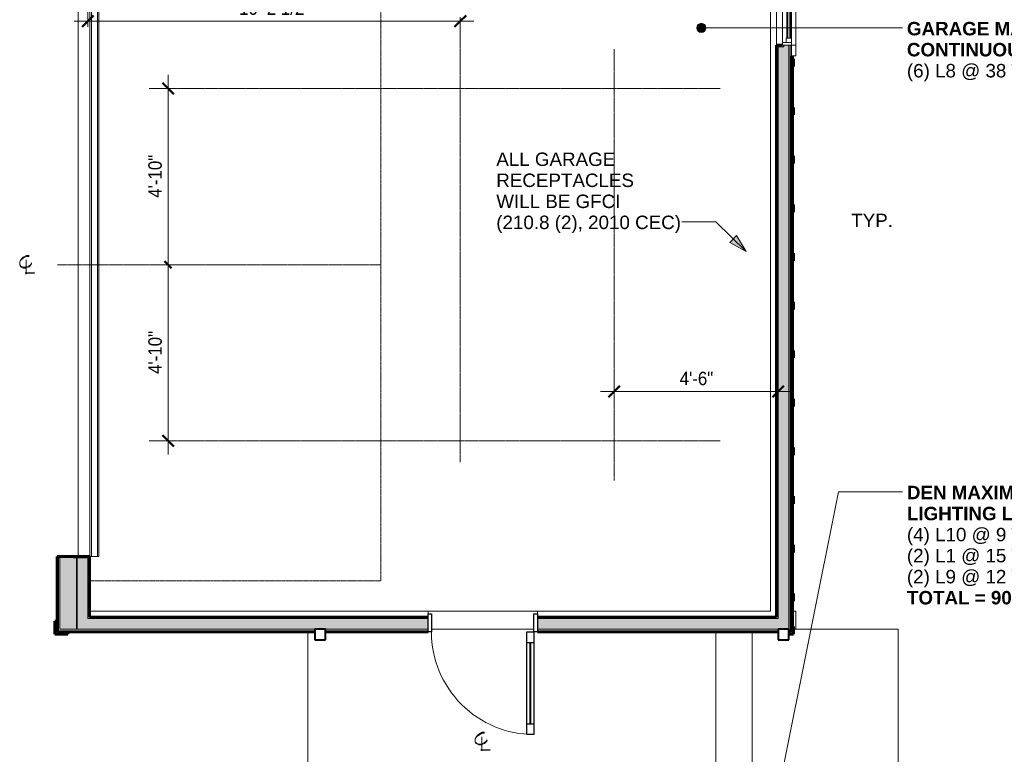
# Model space of a CAD drawing. Header units: inches. Extents: x -657 to 139, y -229 to 530.
# Tile 6 of 11: x -620 to -295, y 151 to 392. Entities that reach past the tile are written whole.
import ezdxf

# ---------------------------------------------------------------- set-up
doc = ezdxf.new("R2010")
doc.units = ezdxf.units.IN
doc.header["$MEASUREMENT"] = 0
doc.linetypes.add('3B Center Short', pattern=[0.59375, 0.375, -0.0625, 0.09375, -0.0625])
doc.linetypes.add('Dash 1_16_', pattern=[0.125, 0.0625, -0.0625])
for name, color, linetype, lineweight in [('A-ANNO-DIMS', 1, 'Continuous', 9), ('A-ANNO-DIMS-48', 1, 'Continuous', 9), ('A-ANNO-TEXT', 2, 'Continuous', 9), ('A-DETL', 5, 'Continuous', 9), ('A-DETL-MBND', 5, 'Continuous', 9), ('A-DOOR', 1, 'Continuous', 18), ('A-DOOR-FRAM', 1, 'Continuous', 30), ('A-DOOR-GLAZ', 1, 'Continuous', 40), ('A-FLOR-OTLN', 6, 'Continuous', 18), ('A-GLAZ', 6, 'Continuous', 18), ('A-GLAZ-GLAS', 6, 'Continuous', 40), ('A-WALL', 2, 'Continuous', 18), ('A-WALL-MBNI', 2, 'Continuous', 18), ('A-WALL-PATT', 2, 'Continuous', 60), ('I-WALL', 2, 'Continuous', 18), ('S-COLS', 6, 'Continuous', 9), ('S-FNDN-FTNG', 4, 'Continuous', 18)]:
    doc.layers.add(name, color=color, linetype=linetype, lineweight=lineweight)
doc.styles.add('Arial', font='arial.ttf', dxfattribs={"height": 4.425898})
doc.styles.add('Arial_1', font='arial.ttf', dxfattribs={"width": 0.9, "height": 4.425898})
doc.dimstyles.new('Linear_-_3_32__Arial_Utility_Plans', dxfattribs={"dimscale": 12, "dimtxt": 4.5, "dimasz": 0.3125, "dimexe": 0.375, "dimexo": 0.375, "dimgap": 0.0625, "dimtad": 1, "dimrnd": 0.25, "dimzin": 3, "dimdsep": 46, "dimlunit": 4, "dimtxsty": 'Arial_1', "dimblk1": 'OBLIQUE', "dimblk2": 'OBLIQUE', "dimsah": 1, "dimcen": 0.09, "dimdle": 0.375, "dimazin": 0, "dimtfac": 1, "dimtix": 1, "dimtmove": 0, "dimatfit": 3, "dimfxl": 1, "dimtvp": 1, "dimfrac": 2, "dimtolj": 1, "dimtzin": 0, "dimarcsym": 2})
doc.dimstyles.new('Linear_-_3_32__Arial_Utility_Plans_2', dxfattribs={"dimscale": 12, "dimtxt": 4.5, "dimasz": 0.1875, "dimexe": 0.375, "dimexo": 0.375, "dimgap": 0.0625, "dimtad": 1, "dimrnd": 0.25, "dimzin": 3, "dimdsep": 46, "dimlunit": 4, "dimtxsty": 'Arial_1', "dimblk1": 'OBLIQUE', "dimblk2": 'OBLIQUE', "dimsah": 1, "dimcen": 0.09, "dimdle": 0.375, "dimazin": 0, "dimtfac": 1, "dimtix": 1, "dimtmove": 0, "dimatfit": 3, "dimfxl": 1, "dimtvp": 1, "dimfrac": 2, "dimtolj": 1, "dimtzin": 0, "dimarcsym": 2})
doc.dimstyles.new('Linear_-_3_32__Arial_Utility_Plans_3', dxfattribs={"dimscale": 12, "dimtxt": 4.5, "dimasz": 0.1875, "dimexe": 0.375, "dimexo": 0.375, "dimgap": 0.0625, "dimtad": 1, "dimrnd": 0.25, "dimzin": 3, "dimdsep": 46, "dimlunit": 4, "dimtxsty": 'Arial_1', "dimblk1": 'OBLIQUE', "dimblk2": 'OBLIQUE', "dimsah": 1, "dimcen": 0.09, "dimdle": 0.375, "dimazin": 0, "dimtfac": 1, "dimtix": 1, "dimtmove": 0, "dimatfit": 3, "dimfxl": 1, "dimtvp": 1, "dimfrac": 2, "dimtolj": 1, "dimtzin": 0, "dimarcsym": 2})
pattern_1 = [(135, (0, 0), (-4.006467, -4.006467), [])]
pattern_2 = [(0, (0, 0), (15.36, 3.84), [0.634, -10.886, 0.634, -10.886, -61.44]), (0, (0, 0), (15.36, 3.84), [-23.04, 0.634, -22.406, 0.634, -10.886, -26.88]), (0, (0, 0), (15.36, 3.84), [-57.6, 0.634, -7.046, 0.634, -18.566]), (120, (5.76, 1.92), (-11.005538, 11.38215), [0.634, -10.886, 0.634, -10.886, -61.44]), (120, (5.76, 1.92), (-11.005538, 11.38215), [-23.04, 0.634, -22.406, 0.634, -10.886, -26.88]), (120, (5.76, 1.92), (-11.005538, 11.38215), [-57.6, 0.634, -7.046, 0.634, -18.566]), (240, (7.68, 9.6), (-4.354462, -15.22215), [0.634, -10.886, 0.634, -10.886, -61.44]), (240, (7.68, 9.6), (-4.354462, -15.22215), [-23.04, 0.634, -22.406, 0.634, -10.886, -26.88]), (240, (7.68, 9.6), (-4.354462, -15.22215), [-57.6, 0.634, -7.046, 0.634, -18.566])]
pattern_3 = [(45, (0, 0), (-4.006467, 4.006467), []), (135, (0, 0), (-4.006467, -4.006467), [])]

# ---------------------------------------------------------------- blocks, each defined once
blk = doc.blocks.new('Single Casement - 2050CS-2109448-First Floor Utility Plan')
at = {"layer": 'A-GLAZ'}
for p, q in [((-11.75, 3.94), (-15.25, 3.94)), ((-15.25, 3.94), (-15.25, 2.44)), ((-11.75, 2.44), (-11.75, 3.94)), ((-11.75, 3.94), (11.75, 3.94)), ((15.25, 3.94), (11.75, 3.94)), ((11.75, 3.94), (11.75, 2.44)), ((15.25, 2.44), (15.25, 3.94)), ((-15.25, 2.44), (-11.75, 2.44)), ((11.75, 2.44), (-11.75, 2.44)), ((-11.75, 2.44), (-11.75, -0.44)), ((-10.83, -0.44), (-10.83, 2.44)), ((-10.83, 2.44), (-9.38, 2.44)), ((-9.38, 0.73), (-10.83, 0.73)), ((-9.38, 2.44), (-9.38, 0.73)), ((9.37, 2.44), (-0.73, 2.44)), ((10.83, 2.44), (9.37, 2.44)), ((9.37, 2.44), (9.37, 0.73)), ((9.37, 0.73), (10.83, 0.73)), ((9.37, 0.73), (9.37, 2.44)), ((10.83, 2.44), (10.83, -0.44)), ((11.75, -0.44), (11.75, 2.44)), ((11.75, 2.44), (15.25, 2.44)), ((-11.75, -0.44), (11.75, -0.44))]:
    blk.add_line(p, q, dxfattribs=at)
at = {"layer": 'A-GLAZ-GLAS'}
for p, q in [((9.37, 2.13), (-9.38, 2.13)), ((9.37, 1.13), (-9.38, 1.13))]:
    blk.add_line(p, q, dxfattribs=at)
blk = doc.blocks.new('Single panel in-swing French-style - 3080FR-3117632-First Floor Utility Plan')
at = {"layer": 'A-DOOR', "lineweight": 30}
for p, q in [((-16.87, 2.44), (-16.87, 36.19)), ((-16.87, 36.19), (-14.53, 36.19)), ((-14.53, 36.19), (-14.53, 2.44)), ((-14.53, 32.69), (-16.87, 32.69)), ((-14.53, 5.94), (-16.87, 5.94)), ((-14.53, 2.44), (-16.87, 2.44))]:
    blk.add_line(p, q, dxfattribs=at)
at = {"layer": 'A-DOOR', "lineweight": 9}
blk.add_arc((-16.87, 2.44), 33.75, 360, 90, dxfattribs=at)
at = {"layer": 'A-DOOR-FRAM'}
for p, q in [((-18, 2.44), (-16.87, 2.44)), ((-18, -3.5), (-18, 2.44)), ((-16.87, 2.44), (-16.87, -3.5)), ((16.87, 2.44), (18, 2.44)), ((16.87, -3.5), (16.87, 2.44)), ((18, 2.44), (18, -3.5)), ((-16.87, -3.5), (-18, -3.5)), ((18, -3.5), (16.87, -3.5))]:
    blk.add_line(p, q, dxfattribs=at)
at = {"layer": 'A-DOOR-GLAZ'}
blk.add_line((-15.7, 32.69), (-15.7, 5.94), dxfattribs=at)
blk = doc.blocks.new('Trus Joist - TimberStrand LSL - Post Column - TimberStrand_ 1_3E _ 3 1_2 x 3 1_2_-2939583-First Floor Utility Plan')
at = {"layer": 'S-COLS', "lineweight": 40}
for p, q in [((1.75, 1.75), (-1.75, 1.75)), ((-1.75, 1.75), (-1.75, -1.75)), ((1.75, -1.75), (1.75, 1.75)), ((-1.75, -1.75), (1.75, -1.75))]:
    blk.add_line(p, q, dxfattribs=at)
blk = doc.blocks.new('Upward sectional garage door - 16080-OH-2277246-First Floor Utility Plan')
at = {"layer": 'A-DOOR', "linetype": 'Dash 1_16_', "lineweight": 9}
for p, q in [((-104, -101.3125), (-104, -5.3125)), ((104, -5.3125), (104, -101.3125)), ((104, -101.3125), (-104, -101.3125))]:
    blk.add_line(p, q, dxfattribs=at)
at = {"layer": 'A-DOOR'}
for p, q in [((-96, -8.4375), (-96, -5.4375)), ((-96, -5.4375), (96, -5.4375)), ((-96, -5.9375), (96, -5.9375)), ((96, -5.4375), (96, -8.4375)), ((-96, -7.9375), (96, -7.9375)), ((-96, -8.4375), (96, -8.4375))]:
    blk.add_line(p, q, dxfattribs=at)
blk = doc.blocks.new('Garage Slab Stem Wall - Slab Plan-2085818-First Floor Utility Plan')
at = {"layer": 'A-DETL-MBND'}
for p, q in [((-372.29, 497.83), (-504.29, 497.83)), ((-504.29, 497.83), (-504.29, 449.83)), ((-372.29, 434.08), (-372.29, 497.83)), ((-510.79, 449.83), (-596.54, 449.83)), ((-504.29, 449.83), (-506.29, 449.83)), ((-372.29, 197.83), (-372.29, 429.58)), ((-449.04, 196.9), (-449.04, 197.83)), ((-449.04, 197.83), (-372.29, 197.83))]:
    blk.add_line(p, q, dxfattribs=at)
blk = doc.blocks.new('Garage Slab - Garage Slab-2090592-First Floor Utility Plan')
at = {"layer": 'A-DETL-MBND'}
blk.add_line((-600.29, 407.83), (-600.29, 215.83), dxfattribs=at)
blk = doc.blocks.new('Garage Slab Front Stem Wall - Garage Slab Front Stem Wall-2091682-First Floor Utility Plan')
at = {"layer": 'A-DETL-MBND'}
for p, q in [((-596.54, 197.83), (-485.04, 197.83)), ((-485.04, 197.83), (-485.04, 196.9))]:
    blk.add_line(p, q, dxfattribs=at)
blk = doc.blocks.new('Garage Slab Door Threshold - Garage Slab Door Threshold-2094548-First Floor Utility Plan')
at = {"layer": 'A-DETL-MBND'}
for p, q in [((-449.04, 197.83), (-485.04, 197.83)), ((-450.16, 191.83), (-483.91, 191.83))]:
    blk.add_line(p, q, dxfattribs=at)
blk = doc.blocks.new('Garage Slab Steps - Garage Slab Steps-2700828-First Floor Utility Plan')
at = {"layer": 'A-DETL-MBND'}
for p, q in [((-364.66, 191.83), (-330.29, 191.83)), ((-330.29, 134.21), (-330.29, 191.83)), ((-390.29, 133.83), (-390.29, 190.96)), ((-378.29, 190.96), (-378.29, 133.83))]:
    blk.add_line(p, q, dxfattribs=at)
blk = doc.blocks.new('DIMBLOCK24-First Floor Utility Plan')
at = {"layer": 'A-ANNO-DIMS-48', "transparency": 16777216}
for p, q in [((-568.82, 311.83), (-575.16, 311.83)), ((-570.66, 249.33), (-570.66, 311.83)), ((-568.82, 253.83), (-575.16, 253.83)), ((-570.66, 253.83), (-568.82, 253.83))]:
    blk.add_line(p, q, dxfattribs=at)
at = {"layer": 'A-ANNO-DIMS-48', "lineweight": 50, "transparency": 16777216}
for p, q in [((-570.66, 311.83), (-571.79, 312.96)), ((-570.66, 311.83), (-569.54, 310.71)), ((-570.66, 253.83), (-572.54, 255.71)), ((-570.66, 253.83), (-568.79, 251.96))]:
    blk.add_line(p, q, dxfattribs=at)
at = {"layer": 'A-ANNO-DIMS-48', "linetype": '3B Center Short', "transparency": 16777216}
blk.add_line((-570.66, 311.83), (-568.82, 311.83), dxfattribs=at)
at = {"layer": 'A-ANNO-DIMS-48', "color": 0, "transparency": 16777216, "insert": (-577.16, 275.87), "char_height": 4.426, "width": 16.6985, "attachment_point": 1, "rotation": 90, "line_spacing_factor": 0.938532, "style": 'Arial_1'}
blk.add_mtext('4\'-10"', dxfattribs=at)
blk = doc.blocks.new('_Oblique')
at = {"color": 0, "linetype": 'ByBlock', "lineweight": -2}
blk.add_line((-0.5, -0.5), (0.5, 0.5), dxfattribs=at)
blk = doc.blocks.new('DIMBLOCK25-First Floor Utility Plan')
at = {"layer": 'A-ANNO-DIMS-48', "transparency": 16777216}
for p, q in [((-570.66, 311.83), (-570.66, 374.33)), ((-568.82, 369.83), (-575.16, 369.83)), ((-570.66, 369.83), (-568.82, 369.83)), ((-568.82, 311.83), (-575.16, 311.83))]:
    blk.add_line(p, q, dxfattribs=at)
at = {"layer": 'A-ANNO-DIMS-48', "lineweight": 50, "transparency": 16777216}
for p, q in [((-570.66, 369.83), (-572.54, 371.71)), ((-570.66, 369.83), (-568.79, 367.96)), ((-570.66, 311.83), (-571.79, 312.96)), ((-570.66, 311.83), (-569.54, 310.71))]:
    blk.add_line(p, q, dxfattribs=at)
at = {"layer": 'A-ANNO-DIMS-48', "linetype": '3B Center Short', "transparency": 16777216}
blk.add_line((-570.66, 311.83), (-568.82, 311.83), dxfattribs=at)
at = {"layer": 'A-ANNO-DIMS-48', "color": 0, "transparency": 16777216, "insert": (-577.16, 333.87), "char_height": 4.426, "width": 16.6985, "attachment_point": 1, "rotation": 90, "line_spacing_factor": 0.938532, "style": 'Arial_1'}
blk.add_mtext('4\'-10"', dxfattribs=at)
blk = doc.blocks.new('DIMBLOCK26-First Floor Utility Plan')
at = {"layer": 'A-ANNO-DIMS-48', "transparency": 16777216}
for p, q in [((-597.04, 390.17), (-597.04, 396.52)), ((-474.42, 393.33), (-474.42, 387.52)), ((-474.42, 392.02), (-474.42, 393.33)), ((-601.54, 392.02), (-469.92, 392.02)), ((-597.04, 392.02), (-597.04, 390.17))]:
    blk.add_line(p, q, dxfattribs=at)
at = {"layer": 'A-ANNO-DIMS-48', "lineweight": 50, "transparency": 16777216}
for p, q in [((-597.04, 392.02), (-595.16, 393.9)), ((-474.42, 392.02), (-472.54, 393.9)), ((-597.04, 392.02), (-598.91, 390.15)), ((-474.42, 392.02), (-476.29, 390.15))]:
    blk.add_line(p, q, dxfattribs=at)
at = {"layer": 'A-ANNO-DIMS-48', "color": 0, "transparency": 16777216, "insert": (-547.25, 398.51), "char_height": 4.426, "width": 27.6646, "attachment_point": 1, "line_spacing_factor": 0.938532, "style": 'Arial_1'}
blk.add_mtext('10\'-2 1/2"', dxfattribs=at)
blk = doc.blocks.new('DIMBLOCK27-First Floor Utility Plan')
at = {"layer": 'A-ANNO-DIMS-48', "transparency": 16777216}
for p, q in [((-423.74, 268.28), (-423.74, 274.63)), ((-369.79, 268.28), (-369.79, 274.63)), ((-428.24, 270.13), (-365.29, 270.13)), ((-423.74, 270.13), (-423.74, 268.28)), ((-369.79, 270.13), (-369.79, 268.28))]:
    blk.add_line(p, q, dxfattribs=at)
at = {"layer": 'A-ANNO-DIMS-48', "lineweight": 50, "transparency": 16777216}
for p, q in [((-423.74, 270.13), (-425.62, 268.26)), ((-423.74, 270.13), (-421.87, 272.01)), ((-369.79, 270.13), (-371.66, 268.26)), ((-369.79, 270.13), (-367.91, 272.01))]:
    blk.add_line(p, q, dxfattribs=at)
at = {"layer": 'A-ANNO-DIMS-48', "color": 0, "transparency": 16777216, "insert": (-402.2, 276.62), "char_height": 4.426, "width": 13.0431, "attachment_point": 1, "line_spacing_factor": 0.938532, "style": 'Arial_1'}
blk.add_mtext('4\'-6"', dxfattribs=at)

msp = doc.modelspace()

# ---------------------------------------------------------------- hatches: boundary and pattern name
at = {"layer": 'A-ANNO-TEXT'}
h = msp.add_hatch(color=7, dxfattribs=at)
edge = h.paths.add_edge_path(flags=0)
edge.add_arc((-395.0573, 389.8052), 1.5, 0, 360)
msp.add_hatch(color=7, dxfattribs=at).paths.add_polyline_path([(-380.2472, 316.1453), (-383.4318, 321.4785), (-385.6717, 319.1717)], flags=0)
at = {"layer": 'A-WALL-PATT', "lineweight": 9}
h = msp.add_hatch(dxfattribs=at)
h.set_pattern_fill('FP_1', color=256, style=0, pattern_type=2)
h.set_pattern_definition(pattern_2)
h.paths.add_polyline_path([(-370.2861, 195.3321), (-369.7861, 195.3321), (-369.7861, 383.5821), (-367.8486, 383.5821), (-367.8486, 384.0821), (-370.2861, 384.0821), (-370.2861, 195.8321)], flags=0)
h.paths.add_polyline_path([(-367.8486, 407.5821), (-367.8486, 408.0821), (-369.7861, 408.0821), (-369.7861, 430.0821), (-370.2861, 430.0821), (-370.2861, 407.5821), (-368.2861, 407.5821)], flags=0)
h.paths.add_polyline_path([(-370.2861, 433.5821), (-369.7861, 433.5821), (-369.7861, 455.5821), (-367.8486, 455.5821), (-367.8486, 456.0821), (-370.2861, 456.0821), (-370.2861, 434.0821)], flags=0)
h.paths.add_polyline_path([(-368.2861, 479.5821), (-367.8486, 479.5821), (-367.8486, 480.0821), (-369.7861, 480.0821), (-369.7861, 499.8321), (-370.2861, 499.8321), (-370.2861, 479.5821)], flags=0)
at = {"layer": 'A-WALL-PATT'}
h = msp.add_hatch(color=256, dxfattribs=at)
h.paths.add_polyline_path([(-366.2861, 191.8321), (-366.2861, 384.0821), (-367.8486, 384.0821), (-367.8486, 383.5821), (-369.7861, 383.5821), (-369.7861, 191.8321), (-366.5716, 191.8321)], flags=0)
h.paths.add_polyline_path([(-367.8486, 407.5821), (-366.2861, 407.5821), (-366.2861, 456.0821), (-367.8486, 456.0821), (-367.8486, 455.5821), (-369.7861, 455.5821), (-369.7861, 408.0821), (-367.8486, 408.0821)], flags=0)
h.paths.add_polyline_path([(-366.2861, 479.5821), (-366.2861, 500.3321), (-369.7861, 500.3321), (-369.7861, 480.0821), (-367.8486, 480.0821), (-367.8486, 479.5821)], flags=0)
at = {"layer": 'A-WALL-PATT', "lineweight": 9}
h = msp.add_hatch(dxfattribs=at)
h.set_pattern_fill('FP_2', color=256, style=0, pattern_type=2)
h.set_pattern_definition(pattern_1)
h.paths.add_polyline_path([(-606.7861, 190.9571), (-606.7861, 215.8321), (-607.1611, 215.8321), (-607.1611, 190.9571)], flags=0)
h.paths.add_polyline_path([(-606.7861, 407.8321), (-606.7861, 456.7071), (-607.1611, 456.7071), (-607.1611, 407.8321)], flags=0)
at = {"layer": 'A-WALL-PATT'}
h = msp.add_hatch(color=256, dxfattribs=at)
h.paths.add_polyline_path([(-600.7861, 191.8321), (-600.7861, 215.3321), (-601.8486, 215.3321), (-601.8486, 215.8321), (-606.2861, 215.8321), (-606.2861, 191.8321)], flags=0)
h.paths.add_polyline_path([(-601.8486, 407.8321), (-601.8486, 408.3321), (-600.7861, 408.3321), (-600.7861, 455.8321), (-606.2861, 455.8321), (-606.2861, 407.8321)], flags=0)
h = msp.add_hatch(color=256, dxfattribs=at)
h.paths.add_polyline_path([(-597.0361, 191.8321), (-597.0361, 215.3321), (-600.5361, 215.3321), (-600.5361, 191.8321)], flags=0)
h.paths.add_polyline_path([(-600.5361, 408.3321), (-597.0361, 408.3321), (-597.0361, 455.8321), (-600.5361, 455.8321), (-600.5361, 427.6225)], flags=0)
at = {"layer": 'A-WALL-PATT', "lineweight": 9}
h = msp.add_hatch(dxfattribs=at)
h.set_pattern_fill('FP_1', color=256, style=0, pattern_type=2)
h.set_pattern_definition(pattern_2)
h.paths.add_polyline_path([(-597.0361, 195.3321), (-596.5361, 195.3321), (-596.5361, 215.8321), (-601.8486, 215.8321), (-601.8486, 215.3321), (-597.0361, 215.3321), (-597.0361, 199.7697)], flags=0)
h.paths.add_polyline_path([(-601.8486, 407.8321), (-596.5361, 407.8321), (-596.5361, 452.3321), (-597.0361, 452.3321), (-597.0361, 408.3321), (-601.8486, 408.3321)], flags=0)
h = msp.add_hatch(dxfattribs=at)
h.set_pattern_fill('FP_3', color=256, style=0, pattern_type=2)
h.set_pattern_definition(pattern_3)
h.paths.add_polyline_path([(-365.4111, 313.1446), (-364.6611, 313.1446), (-364.6611, 315.6446), (-365.4111, 315.6446)], flags=0)
h = msp.add_hatch(dxfattribs=at)
h.set_pattern_fill('FP_3', color=256, style=0, pattern_type=2)
h.set_pattern_definition(pattern_3)
h.paths.add_polyline_path([(-365.4111, 297.1446), (-364.6611, 297.1446), (-364.6611, 299.6446), (-365.4111, 299.6446)], flags=0)
h = msp.add_hatch(dxfattribs=at)
h.set_pattern_fill('FP_3', color=256, style=0, pattern_type=2)
h.set_pattern_definition(pattern_3)
h.paths.add_polyline_path([(-365.4111, 281.1446), (-364.6611, 281.1446), (-364.6611, 283.6446), (-365.4111, 283.6446)], flags=0)
h = msp.add_hatch(dxfattribs=at)
h.set_pattern_fill('FP_3', color=256, style=0, pattern_type=2)
h.set_pattern_definition(pattern_3)
h.paths.add_polyline_path([(-365.4111, 265.1446), (-364.6611, 265.1446), (-364.6611, 267.6446), (-365.4111, 267.6446)], flags=0)
h = msp.add_hatch(dxfattribs=at)
h.set_pattern_fill('FP_3', color=256, style=0, pattern_type=2)
h.set_pattern_definition(pattern_3)
h.paths.add_polyline_path([(-365.4111, 249.1446), (-364.6611, 249.1446), (-364.6611, 251.6446), (-365.4111, 251.6446)], flags=0)
h = msp.add_hatch(dxfattribs=at)
h.set_pattern_fill('FP_3', color=256, style=0, pattern_type=2)
h.set_pattern_definition(pattern_3)
h.paths.add_polyline_path([(-365.4111, 233.1446), (-364.6611, 233.1446), (-364.6611, 235.6446), (-365.4111, 235.6446)], flags=0)
h = msp.add_hatch(dxfattribs=at)
h.set_pattern_fill('FP_3', color=256, style=0, pattern_type=2)
h.set_pattern_definition(pattern_3)
h.paths.add_polyline_path([(-365.4111, 217.1446), (-364.6611, 217.1446), (-364.6611, 219.6446), (-365.4111, 219.6446)], flags=0)
h = msp.add_hatch(dxfattribs=at)
h.set_pattern_fill('FP_3', color=256, style=0, pattern_type=2)
h.set_pattern_definition(pattern_3)
h.paths.add_polyline_path([(-365.4111, 201.1446), (-364.6611, 201.1446), (-364.6611, 203.6446), (-365.4111, 203.6446)], flags=0)
at = {"layer": 'A-WALL-PATT'}
h = msp.add_hatch(color=256, dxfattribs=at)
h.paths.add_polyline_path([(-597.0361, 191.8321), (-485.0361, 191.8321), (-485.0361, 195.3321), (-597.0361, 195.3321)], flags=0)
h.paths.add_polyline_path([(-370.2861, 191.8321), (-369.7861, 191.8321), (-369.7861, 195.3321), (-449.0361, 195.3321), (-449.0361, 191.8321), (-375.493, 191.8321)], flags=0)
at = {"layer": 'A-WALL-PATT', "lineweight": 9}
h = msp.add_hatch(dxfattribs=at)
h.set_pattern_fill('FP_1', color=256, style=0, pattern_type=2)
h.set_pattern_definition(pattern_2)
h.paths.add_polyline_path([(-596.5361, 195.3321), (-485.0361, 195.3321), (-485.0361, 195.8321), (-596.5361, 195.8321)], flags=0)
h.paths.add_polyline_path([(-375.493, 195.3321), (-370.2861, 195.3321), (-370.2861, 195.8321), (-449.0361, 195.8321), (-449.0361, 195.3321), (-446.8646, 195.3321)], flags=0)
h = msp.add_hatch(dxfattribs=at)
h.set_pattern_fill('FP_3', color=256, style=0, pattern_type=2)
h.set_pattern_definition(pattern_3)
h.paths.add_polyline_path([(-603.6611, 190.2071), (-603.6611, 190.9571), (-607.1611, 190.9571), (-607.1611, 194.4571), (-607.9111, 194.4571), (-607.9111, 190.2071)], flags=0)
h = msp.add_hatch(dxfattribs=at)
h.set_pattern_fill('FP_2', color=256, style=0, pattern_type=2)
h.set_pattern_definition(pattern_1)
h.paths.add_polyline_path([(-606.7861, 190.9571), (-522.2861, 190.9571), (-522.2861, 191.3321), (-606.7861, 191.3321)], flags=0)
h.paths.add_polyline_path([(-518.2362, 190.9571), (-485.0361, 190.9571), (-485.0361, 191.3321), (-518.7861, 191.3321), (-518.7861, 190.9571)], flags=0)
h.paths.add_polyline_path([(-365.7861, 190.9571), (-365.7861, 191.3321), (-366.2861, 191.3321), (-366.2861, 190.9571)], flags=0)
h.paths.add_polyline_path([(-370.2861, 190.9571), (-369.7861, 190.9571), (-369.7861, 191.3321), (-449.0361, 191.3321), (-449.0361, 190.9571), (-375.493, 190.9571)], flags=0)
h = msp.add_hatch(dxfattribs=at)
h.set_pattern_fill('FP_3', color=256, style=0, pattern_type=2)
h.set_pattern_definition(pattern_3)
h.paths.add_polyline_path([(-364.6611, 190.2071), (-364.6611, 192.7071), (-365.4111, 192.7071), (-365.4111, 190.9571), (-366.2861, 190.9571), (-366.2861, 190.2071)], flags=0)

# ---------------------------------------------------------------- linework, layer by layer
at = {"layer": 'A-ANNO-TEXT', "color": 7}
for p, q in [((-395.0573, 389.8052), (-328.8547, 389.8052)), ((-400.4032, 325.9312), (-401.4803, 325.9312)), ((-390.3252, 325.9312), (-400.4032, 325.9312)), ((-380.2472, 316.1453), (-390.3252, 325.9312)), ((-383.4318, 321.4785), (-385.6717, 319.1717)), ((-380.2472, 316.1453), (-383.4318, 321.4785)), ((-385.6717, 319.1717), (-380.2472, 316.1453)), ((-374.169, 116.4135), (-349.8384, 237.1041)), ((-349.8384, 237.1041), (-328.8547, 237.1041))]:
    msp.add_line(p, q, dxfattribs=at)
msp.add_circle((-395.0573, 389.8052), 1.5, dxfattribs=at)
at = {"layer": 'A-DETL', "linetype": '3B Center Short'}
for p, q in [((-474.4189, 388.8321), (-474.4189, 246.8321)), ((-423.7408, 382.8321), (-423.7408, 240.8321)), ((-576.8435, 369.8321), (-388.8435, 369.8321)), ((-500.5361, 311.8321), (-607.1611, 311.8321)), ((-576.8435, 253.8321), (-388.8435, 253.8321))]:
    msp.add_line(p, q, dxfattribs=at)
at = {"layer": 'A-DETL'}
for p, q in [((-618.3971, 314.2896), (-617.278, 314.9096)), ((-617.278, 314.6021), (-618.3971, 313.9821)), ((-617.278, 314.9096), (-616.4412, 314.9096)), ((-616.4412, 314.6021), (-617.278, 314.6021)), ((-619.5111, 312.7369), (-619.2339, 313.362)), ((-619.0927, 313.362), (-619.5111, 312.7369)), ((-619.5111, 311.8094), (-619.5111, 312.7369)), ((-619.5111, 311.8094), (-619.0927, 311.3406)), ((-619.2339, 311.1894), (-619.5111, 311.8094)), ((-619.2339, 313.362), (-618.3971, 314.2896)), ((-618.3971, 313.9821), (-619.0927, 313.362)), ((-619.0927, 311.3406), (-618.3971, 311.0331)), ((-617.5552, 311.0331), (-616.4412, 311.4969)), ((-617.404, 308.7546), (-617.404, 313.4124)), ((-616.4412, 311.4969), (-615.8816, 311.9657)), ((-615.7455, 311.9657), (-616.4412, 311.1894)), ((-615.8816, 311.9657), (-615.6044, 312.4294)), ((-615.6044, 312.2732), (-615.7455, 311.9657)), ((-618.3971, 310.7205), (-619.2339, 311.1894)), ((-618.3971, 311.0331), (-617.5552, 311.0331)), ((-617.5552, 310.7205), (-618.3971, 310.7205)), ((-614.6163, 309.3796), (-617.6863, 309.2234)), ((-617.6863, 308.9108), (-614.6163, 309.0671)), ((-616.4412, 311.1894), (-617.5552, 310.7205)), ((-469.4835, 155.7645), (-469.2063, 156.3896)), ((-469.0651, 156.3896), (-469.4835, 155.7645)), ((-469.4835, 154.837), (-469.4835, 155.7645)), ((-469.2063, 156.3896), (-468.3695, 157.3171)), ((-468.3695, 157.0096), (-469.0651, 156.3896)), ((-468.3695, 157.3171), (-467.2504, 157.9372)), ((-467.2504, 157.6297), (-468.3695, 157.0096)), ((-467.3764, 151.7821), (-467.3764, 156.44)), ((-467.2504, 157.9372), (-466.4136, 157.9372)), ((-466.4136, 157.6297), (-467.2504, 157.6297)), ((-469.4835, 154.837), (-469.0651, 154.3681)), ((-469.2063, 154.2169), (-469.4835, 154.837)), ((-468.3695, 153.7481), (-469.2063, 154.2169)), ((-469.0651, 154.3681), (-468.3695, 154.0606)), ((-468.3695, 154.0606), (-467.5276, 154.0606)), ((-467.5276, 153.7481), (-468.3695, 153.7481)), ((-464.5887, 152.4072), (-467.6587, 152.2509)), ((-467.5276, 154.0606), (-466.4136, 154.5244)), ((-466.4136, 154.2169), (-467.5276, 153.7481)), ((-466.4136, 154.5244), (-465.854, 154.9932)), ((-465.7179, 154.9932), (-466.4136, 154.2169)), ((-465.854, 154.9932), (-465.5768, 155.457)), ((-465.5768, 155.3007), (-465.7179, 154.9932)), ((-467.6587, 151.9384), (-464.5887, 152.0947))]:
    msp.add_line(p, q, dxfattribs=at)
at = {"layer": 'A-FLOR-OTLN'}
for p, q in [((-363.9111, 197.8321), (-364.6611, 197.8321)), ((-363.9111, 191.8321), (-363.9111, 197.8321)), ((-524.6611, 190.9571), (-524.6611, 126.3321))]:
    msp.add_line(p, q, dxfattribs=at)
at = {"layer": 'A-WALL'}
for p, q in [((-370.2861, 384.0821), (-370.2861, 407.5821)), ((-369.7861, 383.5821), (-369.7861, 195.3321)), ((-367.8486, 383.5821), (-369.7861, 383.5821)), ((-367.8486, 383.5821), (-367.8486, 384.0821)), ((-366.2861, 191.8321), (-366.2861, 384.0821)), ((-365.7861, 191.3321), (-365.7861, 384.0821))]:
    msp.add_line(p, q, dxfattribs=at)
at = {"layer": 'A-WALL', "lineweight": 60}
for p, q in [((-370.2861, 384.0821), (-370.2861, 195.8321)), ((-368.2861, 384.0821), (-370.2861, 384.0821)), ((-365.4111, 380.5821), (-365.4111, 190.9571)), ((-364.6611, 379.6446), (-365.4111, 379.6446)), ((-364.6611, 377.1446), (-364.6611, 379.6446)), ((-365.4111, 377.1446), (-364.6611, 377.1446)), ((-364.6611, 363.6446), (-365.4111, 363.6446)), ((-364.6611, 361.1446), (-364.6611, 363.6446)), ((-365.4111, 361.1446), (-364.6611, 361.1446)), ((-364.6611, 347.6446), (-365.4111, 347.6446)), ((-364.6611, 345.1446), (-364.6611, 347.6446)), ((-365.4111, 345.1446), (-364.6611, 345.1446)), ((-364.6611, 331.6446), (-365.4111, 331.6446)), ((-364.6611, 329.1446), (-364.6611, 331.6446)), ((-365.4111, 329.1446), (-364.6611, 329.1446)), ((-364.6611, 315.6446), (-365.4111, 315.6446)), ((-364.6611, 313.1446), (-364.6611, 315.6446)), ((-365.4111, 313.1446), (-364.6611, 313.1446)), ((-364.6611, 299.6446), (-365.4111, 299.6446)), ((-364.6611, 297.1446), (-364.6611, 299.6446)), ((-365.4111, 297.1446), (-364.6611, 297.1446)), ((-364.6611, 283.6446), (-365.4111, 283.6446)), ((-364.6611, 281.1446), (-364.6611, 283.6446)), ((-365.4111, 281.1446), (-364.6611, 281.1446)), ((-364.6611, 267.6446), (-365.4111, 267.6446)), ((-364.6611, 265.1446), (-364.6611, 267.6446)), ((-365.4111, 265.1446), (-364.6611, 265.1446)), ((-364.6611, 251.6446), (-365.4111, 251.6446)), ((-364.6611, 249.1446), (-364.6611, 251.6446)), ((-365.4111, 249.1446), (-364.6611, 249.1446)), ((-364.6611, 235.6446), (-365.4111, 235.6446)), ((-364.6611, 233.1446), (-364.6611, 235.6446)), ((-365.4111, 233.1446), (-364.6611, 233.1446)), ((-364.6611, 219.6446), (-365.4111, 219.6446)), ((-364.6611, 217.1446), (-364.6611, 219.6446)), ((-365.4111, 217.1446), (-364.6611, 217.1446)), ((-364.6611, 203.6446), (-365.4111, 203.6446)), ((-365.4111, 201.1446), (-364.6611, 201.1446)), ((-364.6611, 201.1446), (-364.6611, 203.6446)), ((-607.1611, 194.4571), (-607.9111, 194.4571)), ((-607.9111, 194.4571), (-607.9111, 190.2071)), ((-607.1611, 190.9571), (-607.1611, 194.4571)), ((-364.6611, 192.7071), (-365.4111, 192.7071)), ((-364.6611, 190.2071), (-364.6611, 192.7071)), ((-607.9111, 190.2071), (-603.6611, 190.2071)), ((-603.6611, 190.9571), (-607.1611, 190.9571)), ((-603.6611, 190.2071), (-603.6611, 190.9571)), ((-370.2861, 190.9571), (-369.7861, 190.9571)), ((-366.2861, 190.9571), (-365.4111, 190.9571)), ((-366.2861, 190.2071), (-364.6611, 190.2071))]:
    msp.add_line(p, q, dxfattribs=at)
at = {"layer": 'A-WALL-MBNI', "lineweight": 9}
for p, q in [((-364.6611, 379.6446), (-364.6611, 380.5821)), ((-364.6611, 363.6446), (-364.6611, 377.1446)), ((-364.6611, 347.6446), (-364.6611, 361.1446)), ((-364.6611, 331.6446), (-364.6611, 345.1446)), ((-364.6611, 315.6446), (-364.6611, 329.1446)), ((-364.6611, 299.6446), (-364.6611, 313.1446)), ((-364.6611, 283.6446), (-364.6611, 297.1446)), ((-364.6611, 267.6446), (-364.6611, 281.1446)), ((-364.6611, 251.6446), (-364.6611, 265.1446)), ((-364.6611, 235.6446), (-364.6611, 249.1446)), ((-364.6611, 219.6446), (-364.6611, 233.1446)), ((-364.6611, 203.6446), (-364.6611, 217.1446)), ((-364.6611, 192.7071), (-364.6611, 201.1446))]:
    msp.add_line(p, q, dxfattribs=at)
at = {"layer": 'I-WALL', "lineweight": 60}
for p, q in [((-596.5361, 215.8321), (-607.1611, 215.8321)), ((-607.1611, 215.8321), (-607.1611, 194.4571)), ((-596.5361, 195.8321), (-596.5361, 215.8321)), ((-485.0361, 195.8321), (-596.5361, 195.8321)), ((-370.2861, 195.8321), (-449.0361, 195.8321)), ((-603.6611, 190.9571), (-522.2861, 190.9571)), ((-518.7861, 190.9571), (-485.0361, 190.9571)), ((-449.0361, 190.9571), (-370.2861, 190.9571))]:
    msp.add_line(p, q, dxfattribs=at)
at = {"layer": 'I-WALL'}
for p, q in [((-606.7861, 215.8321), (-606.7861, 191.3321)), ((-606.2861, 215.8321), (-606.2861, 191.8321)), ((-601.8486, 215.8321), (-601.8486, 215.3321)), ((-597.0361, 215.3321), (-601.8486, 215.3321)), ((-600.7861, 215.3321), (-600.7861, 191.8321)), ((-600.5361, 215.3321), (-600.5361, 191.8321)), ((-597.0361, 195.3321), (-597.0361, 215.3321)), ((-597.0361, 195.3321), (-485.0361, 195.3321)), ((-449.0361, 195.3321), (-369.7861, 195.3321)), ((-606.7861, 191.3321), (-522.2861, 191.3321)), ((-606.2861, 191.8321), (-522.2861, 191.8321)), ((-518.7861, 191.8321), (-485.0361, 191.8321)), ((-518.7861, 191.3321), (-485.0361, 191.3321)), ((-449.0361, 191.8321), (-369.7861, 191.8321)), ((-449.0361, 191.3321), (-369.7861, 191.3321)), ((-365.7861, 191.3321), (-366.2861, 191.3321)), ((-365.7861, 191.3321), (-365.7861, 190.9571))]:
    msp.add_line(p, q, dxfattribs=at)

# ---------------------------------------------------------------- block references
at = {"layer": 'A-DOOR'}
for name, p, rotation in [('Upward sectional garage door - 16080-OH-2277246-First Floor Utility Plan', (-601.8486, 311.8321), 89.99999999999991), ('Single panel in-swing French-style - 3080FR-3117632-First Floor Utility Plan', (-467.0361, 193.3946), 180)]:
    msp.add_blockref(name, p, dxfattribs=dict(at, rotation=rotation))
at = {"layer": 'A-GLAZ', "rotation": 269.9999999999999}
msp.add_blockref('Single Casement - 2050CS-2109448-First Floor Utility Plan', (-367.8486, 395.8321), dxfattribs=at)
at = {"layer": 'S-COLS'}
for p in [(-520.5361, 190.0821), (-368.0361, 190.0821)]:
    msp.add_blockref('Trus Joist - TimberStrand LSL - Post Column - TimberStrand_ 1_3E _ 3 1_2 x 3 1_2_-2939583-First Floor Utility Plan', p, dxfattribs=at)
at = {"layer": 'S-FNDN-FTNG', "lineweight": 9}
for name in ['Garage Slab Stem Wall - Slab Plan-2085818-First Floor Utility Plan', 'Garage Slab - Garage Slab-2090592-First Floor Utility Plan', 'Garage Slab Front Stem Wall - Garage Slab Front Stem Wall-2091682-First Floor Utility Plan', 'Garage Slab Door Threshold - Garage Slab Door Threshold-2094548-First Floor Utility Plan', 'Garage Slab Steps - Garage Slab Steps-2700828-First Floor Utility Plan']:
    msp.add_blockref(name, (0, 0), dxfattribs=at)

# ---------------------------------------------------------------- texts
at = {"layer": 'A-ANNO-TEXT', "color": 7, "attachment_point": 1, "line_spacing_factor": 0.938532, "style": 'Arial'}
for s, insert, char_height, width in [('\\fArial|b1|i0|c0|p34|;GARAGE MAXIMUM\\fArial|b0|i0|c0|p34|;\\P\\fArial|b1|i0|c0|p34|;CONTINUOUS LOAD\\fArial|b0|i0|c0|p34|;\\P(6) L8 @ 38 W = 228 WATTS', (-327.3547, 391.7734), 4.425898, 96.39), ('ALL GARAGE\\PRECEPTACLES\\PWILL BE GFCI\\P(210.8 (2), 2010 CEC)', (-462.5753, 348.7725), 4.425898, 72.414), ('TYP.', (-345.6957, 328.6356), 4.4259, 16.254), ('\\fArial|b1|i0|c0|p34|;DEN MAXIMUM CONTINUOUS\\fArial|b0|i0|c0|p34|;\\P\\fArial|b1|i0|c0|p34|;LIGHTING LOAD\\fArial|b0|i0|c0|p34|;\\P(4) L10 @ 9 W = 36 WATTS\\P(2) L1 @ 15 W = 30 WATTS\\P(2) L9 @ 12 W = 24 WATTS\\P\\fArial|b1|i0|c0|p34|;TOTAL = 90 WATTS\\fArial|b0|i0|c0|p34|;\\P', (-327.3547, 239.0723), 4.425898, 102.33)]:
    msp.add_mtext(s, dxfattribs=dict(at, insert=insert, char_height=char_height, width=width))

# ---------------------------------------------------------------- dimensions: what is measured, and where the dimension line sits
at = {"layer": 'A-ANNO-DIMS'}
for base, p1, p2, override, picture, middle in [((-474.4189, 392.0204), (-597.0361, 394.6721), (-474.4189, 388.8321), {"dimpost": '<>', "dimfxl": 122.756181}, 'DIMBLOCK26-First Floor Utility Plan', (-535.7275, 395.0588)), ((-369.7861, 270.1329), (-423.7408, 272.7845), (-369.7861, 272.7845), {"dimpost": '<>', "dimfxl": 53.954683}, 'DIMBLOCK27-First Floor Utility Plan', (-396.7635, 273.1426))]:
    dim = msp.add_linear_dim(base=base, p1=p1, p2=p2, dimstyle='Linear_-_3_32__Arial_Utility_Plans', override=override, dxfattribs=at)
    dim.commit()
    dim.dimension.update_dxf_attribs({"geometry": picture, "text_midpoint": middle})
for base, p1, p2, dimstyle, picture, middle in [((-570.6647, 369.8321), (-573.3164, 311.8321), (-573.3164, 369.8321), 'Linear_-_3_32__Arial_Utility_Plans_3', 'DIMBLOCK25-First Floor Utility Plan', (-573.6745, 340.8321)), ((-570.6647, 311.8321), (-573.3164, 253.8321), (-573.3164, 311.8321), 'Linear_-_3_32__Arial_Utility_Plans_2', 'DIMBLOCK24-First Floor Utility Plan', (-573.6745, 282.8321))]:
    dim = msp.add_linear_dim(base=base, p1=p1, p2=p2, angle=90, dimstyle=dimstyle, override={"dimpost": '<>', "dimfxl": 58}, dxfattribs=at)
    dim.commit()
    dim.dimension.update_dxf_attribs({"geometry": picture, "text_midpoint": middle})

doc.saveas('drawing.dxf')
